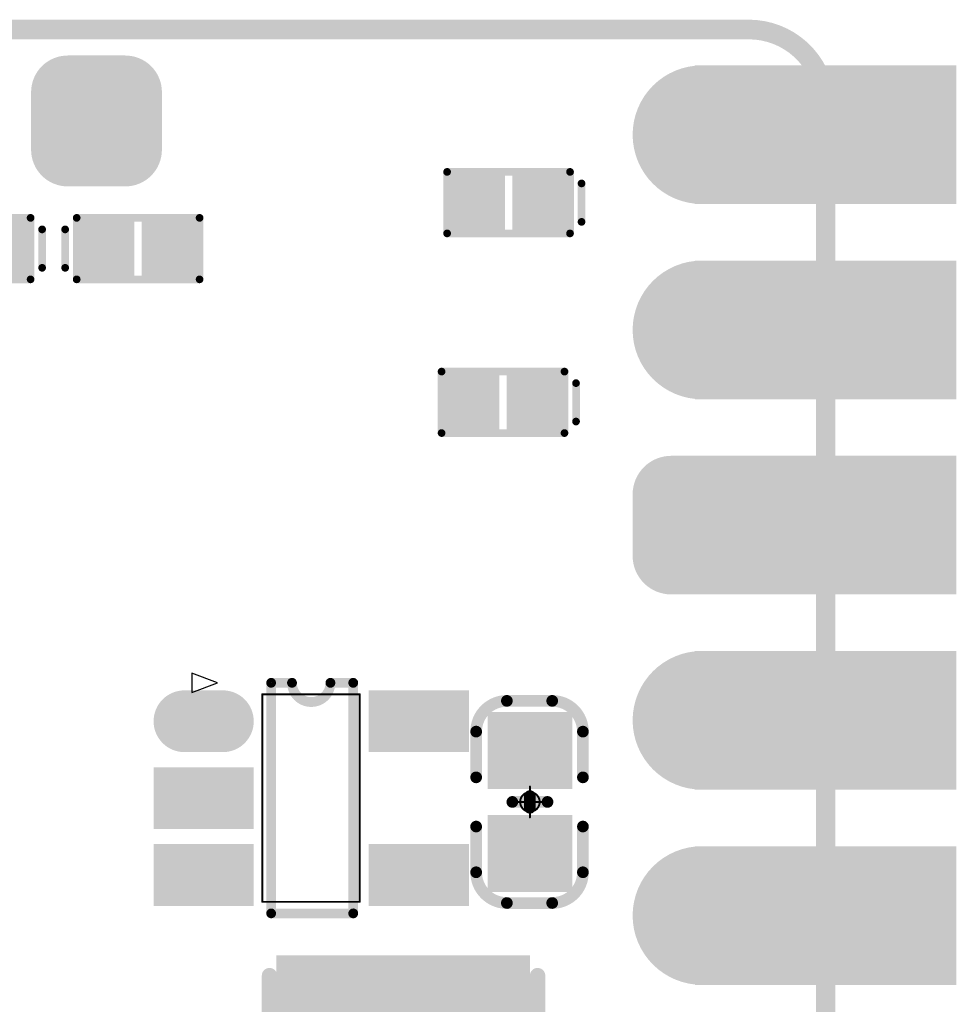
# Model space of a CAD drawing. Header units: millimetres. Extents: x 147.2 to 171.6, y 52.1 to 124.3.
# Tile 9 of 9: x 159.4 to 171.6, y 111.5 to 124.3. Entities that reach past the tile are written whole.
import ezdxf

# ---------------------------------------------------------------- set-up
doc = ezdxf.new("R2010")
doc.units = ezdxf.units.MM
for name, color, linetype in [('BottomLayer', 5, 'Continuous'), ('BottomOverlay', 54, 'Continuous'), ('BottomPaste', 16, 'Continuous'), ('BottomSolder', 6, 'Continuous'), ('KeepOutLayer', 6, 'Continuous'), ('Mechanical1', 6, 'Continuous'), ('Mechanical15', 56, 'Continuous'), ('Mechanical16', 56, 'Continuous'), ('MidLayer1', 16, 'Continuous'), ('MidLayer2', 76, 'Continuous'), ('MidLayer3', 90, 'Continuous'), ('MidLayer4', 156, 'Continuous'), ('MultiLayer', 9, 'Continuous'), ('PadHoleLayer', 156, 'Continuous'), ('TopLayer', 1, 'Continuous'), ('TopSolder', 216, 'Continuous')]:
    doc.layers.add(name, color=color, linetype=linetype)

# ---------------------------------------------------------------- blocks, each defined once
blk = doc.blocks.new('P_________1')
at = {"layer": 'BottomLayer'}
for points, const_width in [([(-9.29, -13.97, 1), (-8.49, -13.97, 1)], 0.8), ([(-9.29, -16.51, 1), (-8.49, -16.51, 1)], 0.8), ([(-9.49, -18.65, 1), (-9.09, -18.65, 1)], 0.4), ([(-8.69, -18.65, 1), (-8.29, -18.65, 1)], 0.4), ([(-9.49, -19.45, 1), (-9.09, -19.45, 1)], 0.4), ([(-8.69, -19.45, 1), (-8.29, -19.45, 1)], 0.4), ([(-9.29, -21.59, 1), (-8.49, -21.59, 1)], 0.8), ([(-9.29, -24.13, 1), (-8.49, -24.13, 1)], 0.8)]:
    blk.add_lwpolyline(points, format="xyb", close=True, dxfattribs=dict(at, const_width=const_width))
for points in [[(-12.1, -14.77), (-8.9, -14.77), (-12.1, -13.17), (-8.9, -13.17)], [(-12.1, -17.31), (-8.9, -17.31), (-12.1, -15.71), (-8.9, -15.71)], [(-12.1, -19.85), (-8.9, -19.85), (-12.1, -18.25), (-8.9, -18.25)], [(-8.49, -19.85), (-8.49, -18.25), (-9.29, -19.85), (-9.29, -18.25)], [(-8.09, -19.45), (-8.09, -18.65), (-9.69, -19.45), (-9.69, -18.65)], [(-12.1, -22.39), (-8.9, -22.39), (-12.1, -20.79), (-8.9, -20.79)], [(-12.1, -24.93), (-8.9, -24.93), (-12.1, -23.33), (-8.9, -23.33)]]:
    blk.add_solid(points, dxfattribs=at)
at = {"layer": 'BottomSolder'}
for points, const_width in [([(-9.341, -13.97, 1), (-8.439, -13.97, 1)], 0.902), ([(-9.341, -16.51, 1), (-8.439, -16.51, 1)], 0.902), ([(-9.541, -18.65, 1), (-9.039, -18.65, 1)], 0.502), ([(-8.741, -18.65, 1), (-8.239, -18.65, 1)], 0.502), ([(-9.541, -19.45, 1), (-9.039, -19.45, 1)], 0.502), ([(-8.741, -19.45, 1), (-8.239, -19.45, 1)], 0.502), ([(-9.341, -21.59, 1), (-8.439, -21.59, 1)], 0.902), ([(-9.341, -24.13, 1), (-8.439, -24.13, 1)], 0.902)]:
    blk.add_lwpolyline(points, format="xyb", close=True, dxfattribs=dict(at, const_width=const_width))
for points in [[(-12.202, -14.872), (-8.798, -14.872), (-12.202, -13.068), (-8.798, -13.068)], [(-12.202, -17.412), (-8.798, -17.412), (-12.202, -15.608), (-8.798, -15.608)], [(-12.202, -19.952), (-8.798, -19.952), (-12.202, -18.148), (-8.798, -18.148)], [(-8.49, -19.952), (-8.49, -18.148), (-9.29, -19.952), (-9.29, -18.148)], [(-7.988, -19.45), (-7.988, -18.65), (-9.792, -19.45), (-9.792, -18.65)], [(-12.202, -22.492), (-8.798, -22.492), (-12.202, -20.688), (-8.798, -20.688)], [(-12.202, -25.032), (-8.798, -25.032), (-12.202, -23.228), (-8.798, -23.228)]]:
    blk.add_solid(points, dxfattribs=at)
at = {"layer": 'Mechanical1', "const_width": 0.254}
for points in [[(-10.5, 24.39), (-10.5, -24.5)], [(9.5, -25.5), (-9.5, -25.5)]]:
    blk.add_lwpolyline(points, dxfattribs=at)
at = {"layer": 'Mechanical1', "const_width": 0.127}
for points in [[(-10.563, -24.5, 1), (-10.436, -24.5, 1)], [(-10.563, -24.5, 1), (-10.436, -24.5, 1)], [(-9.563, -25.5, 1), (-9.436, -25.5, 1)], [(-9.563, -25.5, 1), (-9.436, -25.5, 1)]]:
    blk.add_lwpolyline(points, format="xyb", close=True, dxfattribs=at)
at = {"layer": 'Mechanical1', "const_width": 0.254}
blk.add_lwpolyline([(-9.5, -25.5, -0.414214), (-10.5, -24.5)], format="xyb", dxfattribs=at)
at = {"layer": 'MidLayer1'}
for points, const_width in [([(-9.29, -13.97, 1), (-8.49, -13.97, 1)], 0.8), ([(-9.29, -16.51, 1), (-8.49, -16.51, 1)], 0.8), ([(-9.49, -18.65, 1), (-9.09, -18.65, 1)], 0.4), ([(-8.69, -18.65, 1), (-8.29, -18.65, 1)], 0.4), ([(-9.49, -19.45, 1), (-9.09, -19.45, 1)], 0.4), ([(-8.69, -19.45, 1), (-8.29, -19.45, 1)], 0.4), ([(-9.29, -21.59, 1), (-8.49, -21.59, 1)], 0.8), ([(-9.29, -24.13, 1), (-8.49, -24.13, 1)], 0.8)]:
    blk.add_lwpolyline(points, format="xyb", close=True, dxfattribs=dict(at, const_width=const_width))
for points in [[(-12.1, -14.77), (-8.9, -14.77), (-12.1, -13.17), (-8.9, -13.17)], [(-12.1, -17.31), (-8.9, -17.31), (-12.1, -15.71), (-8.9, -15.71)], [(-12.1, -19.85), (-8.9, -19.85), (-12.1, -18.25), (-8.9, -18.25)], [(-8.49, -19.85), (-8.49, -18.25), (-9.29, -19.85), (-9.29, -18.25)], [(-8.09, -19.45), (-8.09, -18.65), (-9.69, -19.45), (-9.69, -18.65)], [(-12.1, -22.39), (-8.9, -22.39), (-12.1, -20.79), (-8.9, -20.79)], [(-12.1, -24.93), (-8.9, -24.93), (-12.1, -23.33), (-8.9, -23.33)]]:
    blk.add_solid(points, dxfattribs=at)
at = {"layer": 'MidLayer2'}
for points, const_width in [([(-9.29, -13.97, 1), (-8.49, -13.97, 1)], 0.8), ([(-9.29, -16.51, 1), (-8.49, -16.51, 1)], 0.8), ([(-9.49, -18.65, 1), (-9.09, -18.65, 1)], 0.4), ([(-8.69, -18.65, 1), (-8.29, -18.65, 1)], 0.4), ([(-9.49, -19.45, 1), (-9.09, -19.45, 1)], 0.4), ([(-8.69, -19.45, 1), (-8.29, -19.45, 1)], 0.4), ([(-9.29, -21.59, 1), (-8.49, -21.59, 1)], 0.8), ([(-9.29, -24.13, 1), (-8.49, -24.13, 1)], 0.8)]:
    blk.add_lwpolyline(points, format="xyb", close=True, dxfattribs=dict(at, const_width=const_width))
for points in [[(-12.1, -14.77), (-8.9, -14.77), (-12.1, -13.17), (-8.9, -13.17)], [(-12.1, -17.31), (-8.9, -17.31), (-12.1, -15.71), (-8.9, -15.71)], [(-12.1, -19.85), (-8.9, -19.85), (-12.1, -18.25), (-8.9, -18.25)], [(-8.49, -19.85), (-8.49, -18.25), (-9.29, -19.85), (-9.29, -18.25)], [(-8.09, -19.45), (-8.09, -18.65), (-9.69, -19.45), (-9.69, -18.65)], [(-12.1, -22.39), (-8.9, -22.39), (-12.1, -20.79), (-8.9, -20.79)], [(-12.1, -24.93), (-8.9, -24.93), (-12.1, -23.33), (-8.9, -23.33)]]:
    blk.add_solid(points, dxfattribs=at)
at = {"layer": 'MidLayer3'}
for points, const_width in [([(-9.29, -13.97, 1), (-8.49, -13.97, 1)], 0.8), ([(-9.29, -16.51, 1), (-8.49, -16.51, 1)], 0.8), ([(-9.49, -18.65, 1), (-9.09, -18.65, 1)], 0.4), ([(-8.69, -18.65, 1), (-8.29, -18.65, 1)], 0.4), ([(-9.49, -19.45, 1), (-9.09, -19.45, 1)], 0.4), ([(-8.69, -19.45, 1), (-8.29, -19.45, 1)], 0.4), ([(-9.29, -21.59, 1), (-8.49, -21.59, 1)], 0.8), ([(-9.29, -24.13, 1), (-8.49, -24.13, 1)], 0.8)]:
    blk.add_lwpolyline(points, format="xyb", close=True, dxfattribs=dict(at, const_width=const_width))
for points in [[(-12.1, -14.77), (-8.9, -14.77), (-12.1, -13.17), (-8.9, -13.17)], [(-12.1, -17.31), (-8.9, -17.31), (-12.1, -15.71), (-8.9, -15.71)], [(-12.1, -19.85), (-8.9, -19.85), (-12.1, -18.25), (-8.9, -18.25)], [(-8.49, -19.85), (-8.49, -18.25), (-9.29, -19.85), (-9.29, -18.25)], [(-8.09, -19.45), (-8.09, -18.65), (-9.69, -19.45), (-9.69, -18.65)], [(-12.1, -22.39), (-8.9, -22.39), (-12.1, -20.79), (-8.9, -20.79)], [(-12.1, -24.93), (-8.9, -24.93), (-12.1, -23.33), (-8.9, -23.33)]]:
    blk.add_solid(points, dxfattribs=at)
at = {"layer": 'MidLayer4'}
for points, const_width in [([(-9.29, -13.97, 1), (-8.49, -13.97, 1)], 0.8), ([(-9.29, -16.51, 1), (-8.49, -16.51, 1)], 0.8), ([(-9.49, -18.65, 1), (-9.09, -18.65, 1)], 0.4), ([(-8.69, -18.65, 1), (-8.29, -18.65, 1)], 0.4), ([(-9.49, -19.45, 1), (-9.09, -19.45, 1)], 0.4), ([(-8.69, -19.45, 1), (-8.29, -19.45, 1)], 0.4), ([(-9.29, -21.59, 1), (-8.49, -21.59, 1)], 0.8), ([(-9.29, -24.13, 1), (-8.49, -24.13, 1)], 0.8)]:
    blk.add_lwpolyline(points, format="xyb", close=True, dxfattribs=dict(at, const_width=const_width))
for points in [[(-12.1, -14.77), (-8.9, -14.77), (-12.1, -13.17), (-8.9, -13.17)], [(-12.1, -17.31), (-8.9, -17.31), (-12.1, -15.71), (-8.9, -15.71)], [(-12.1, -19.85), (-8.9, -19.85), (-12.1, -18.25), (-8.9, -18.25)], [(-8.49, -19.85), (-8.49, -18.25), (-9.29, -19.85), (-9.29, -18.25)], [(-8.09, -19.45), (-8.09, -18.65), (-9.69, -19.45), (-9.69, -18.65)], [(-12.1, -22.39), (-8.9, -22.39), (-12.1, -20.79), (-8.9, -20.79)], [(-12.1, -24.93), (-8.9, -24.93), (-12.1, -23.33), (-8.9, -23.33)]]:
    blk.add_solid(points, dxfattribs=at)
at = {"layer": 'MultiLayer'}
for points, const_width in [([(-9.29, -13.97, 1), (-8.49, -13.97, 1)], 0.8), ([(-9.29, -16.51, 1), (-8.49, -16.51, 1)], 0.8), ([(-9.49, -18.65, 1), (-9.09, -18.65, 1)], 0.4), ([(-8.69, -18.65, 1), (-8.29, -18.65, 1)], 0.4), ([(-9.49, -19.45, 1), (-9.09, -19.45, 1)], 0.4), ([(-8.69, -19.45, 1), (-8.29, -19.45, 1)], 0.4), ([(-9.29, -21.59, 1), (-8.49, -21.59, 1)], 0.8), ([(-9.29, -24.13, 1), (-8.49, -24.13, 1)], 0.8)]:
    blk.add_lwpolyline(points, format="xyb", close=True, dxfattribs=dict(at, const_width=const_width))
for points in [[(-12.1, -14.77), (-8.9, -14.77), (-12.1, -13.17), (-8.9, -13.17)], [(-12.1, -17.31), (-8.9, -17.31), (-12.1, -15.71), (-8.9, -15.71)], [(-12.1, -19.85), (-8.9, -19.85), (-12.1, -18.25), (-8.9, -18.25)], [(-8.49, -19.85), (-8.49, -18.25), (-9.29, -19.85), (-9.29, -18.25)], [(-8.09, -19.45), (-8.09, -18.65), (-9.69, -19.45), (-9.69, -18.65)], [(-12.1, -22.39), (-8.9, -22.39), (-12.1, -20.79), (-8.9, -20.79)], [(-12.1, -24.93), (-8.9, -24.93), (-12.1, -23.33), (-8.9, -23.33)]]:
    blk.add_solid(points, dxfattribs=at)
at = {"layer": 'PadHoleLayer', "const_width": 0.5}
for points in [[(-10.75, -13.97, 1), (-10.25, -13.97, 1)], [(-9.14, -13.97, 1), (-8.64, -13.97, 1)], [(-10.75, -16.51, 1), (-10.25, -16.51, 1)], [(-9.14, -16.51, 1), (-8.64, -16.51, 1)], [(-10.75, -19.05, 1), (-10.25, -19.05, 1)], [(-9.14, -19.05, 1), (-8.64, -19.05, 1)], [(-10.75, -21.59, 1), (-10.25, -21.59, 1)], [(-9.14, -21.59, 1), (-8.64, -21.59, 1)], [(-10.75, -24.13, 1), (-10.25, -24.13, 1)], [(-9.14, -24.13, 1), (-8.64, -24.13, 1)]]:
    blk.add_lwpolyline(points, format="xyb", close=True, dxfattribs=at)
at = {"layer": 'TopLayer'}
for points, const_width in [([(-9.29, -13.97, 1), (-8.49, -13.97, 1)], 0.8), ([(-9.29, -16.51, 1), (-8.49, -16.51, 1)], 0.8), ([(-9.49, -18.65, 1), (-9.09, -18.65, 1)], 0.4), ([(-8.69, -18.65, 1), (-8.29, -18.65, 1)], 0.4), ([(-9.49, -19.45, 1), (-9.09, -19.45, 1)], 0.4), ([(-8.69, -19.45, 1), (-8.29, -19.45, 1)], 0.4), ([(-9.29, -21.59, 1), (-8.49, -21.59, 1)], 0.8), ([(-9.29, -24.13, 1), (-8.49, -24.13, 1)], 0.8)]:
    blk.add_lwpolyline(points, format="xyb", close=True, dxfattribs=dict(at, const_width=const_width))
for points in [[(-12.1, -14.77), (-8.9, -14.77), (-12.1, -13.17), (-8.9, -13.17)], [(-12.1, -17.31), (-8.9, -17.31), (-12.1, -15.71), (-8.9, -15.71)], [(-12.1, -19.85), (-8.9, -19.85), (-12.1, -18.25), (-8.9, -18.25)], [(-8.49, -19.85), (-8.49, -18.25), (-9.29, -19.85), (-9.29, -18.25)], [(-8.09, -19.45), (-8.09, -18.65), (-9.69, -19.45), (-9.69, -18.65)], [(-12.1, -22.39), (-8.9, -22.39), (-12.1, -20.79), (-8.9, -20.79)], [(-12.1, -24.93), (-8.9, -24.93), (-12.1, -23.33), (-8.9, -23.33)]]:
    blk.add_solid(points, dxfattribs=at)
at = {"layer": 'TopSolder'}
for points, const_width in [([(-9.341, -13.97, 1), (-8.439, -13.97, 1)], 0.902), ([(-9.341, -16.51, 1), (-8.439, -16.51, 1)], 0.902), ([(-9.541, -18.65, 1), (-9.039, -18.65, 1)], 0.502), ([(-8.741, -18.65, 1), (-8.239, -18.65, 1)], 0.502), ([(-9.541, -19.45, 1), (-9.039, -19.45, 1)], 0.502), ([(-8.741, -19.45, 1), (-8.239, -19.45, 1)], 0.502), ([(-9.341, -21.59, 1), (-8.439, -21.59, 1)], 0.902), ([(-9.341, -24.13, 1), (-8.439, -24.13, 1)], 0.902)]:
    blk.add_lwpolyline(points, format="xyb", close=True, dxfattribs=dict(at, const_width=const_width))
for points in [[(-12.202, -14.872), (-8.798, -14.872), (-12.202, -13.068), (-8.798, -13.068)], [(-12.202, -17.412), (-8.798, -17.412), (-12.202, -15.608), (-8.798, -15.608)], [(-12.202, -19.952), (-8.798, -19.952), (-12.202, -18.148), (-8.798, -18.148)], [(-8.49, -19.952), (-8.49, -18.148), (-9.29, -19.952), (-9.29, -18.148)], [(-7.988, -19.45), (-7.988, -18.65), (-9.792, -19.45), (-9.792, -18.65)], [(-12.202, -22.492), (-8.798, -22.492), (-12.202, -20.688), (-8.798, -20.688)], [(-12.202, -25.032), (-8.798, -25.032), (-12.202, -23.228), (-8.798, -23.228)]]:
    blk.add_solid(points, dxfattribs=at)
blk = doc.blocks.new('C0603_B_12')
at = {"layer": 'BottomLayer'}
for points in [[(-1.07, -0.45), (-0.27, -0.45), (-1.07, 0.45), (-0.27, 0.45)], [(0.27, -0.45), (1.07, -0.45), (0.27, 0.45), (1.07, 0.45)]]:
    blk.add_solid(points, dxfattribs=at)
at = {"layer": 'BottomOverlay', "const_width": 0.152}
for points in [[(-1.315, 0.29, -0.414213), (-0.915, 0.69)], [(0.915, 0.69, -0.414213), (1.315, 0.29)], [(-0.915, -0.7, -0.414213), (-1.315, -0.3)], [(1.315, -0.3, -0.414213), (0.915, -0.7)]]:
    blk.add_lwpolyline(points, format="xyb", dxfattribs=at)
for points in [[(-0.915, 0.69), (-0.32, 0.69)], [(0.32, 0.69), (0.915, 0.69)], [(-1.315, 0.29), (-1.315, -0.3)], [(0, 0.229), (0, -0.229)], [(1.315, 0.29), (1.315, -0.3)], [(-0.076, 0), (0, 0)], [(0, 0), (0.076, 0)], [(-0.915, -0.7), (-0.32, -0.7)], [(0.32, -0.7), (0.915, -0.7)]]:
    blk.add_lwpolyline(points, dxfattribs=at)
at = {"layer": 'BottomOverlay'}
for points, const_width in [([(-0.953, 0.69, 1), (-0.877, 0.69, 1)], 0.076), ([(-0.953, 0.69, 1), (-0.877, 0.69, 1)], 0.076), ([(-0.358, 0.69, 1), (-0.282, 0.69, 1)], 0.076), ([(0.282, 0.69, 1), (0.358, 0.69, 1)], 0.076), ([(0.877, 0.69, 1), (0.953, 0.69, 1)], 0.076), ([(0.877, 0.69, 1), (0.953, 0.69, 1)], 0.076), ([(-1.353, 0.29, 1), (-1.277, 0.29, 1)], 0.076), ([(-1.353, 0.29, 1), (-1.277, 0.29, 1)], 0.076), ([(-0.038, 0.229, 1), (0.038, 0.229, 1)], 0.0762), ([(1.277, 0.29, 1), (1.353, 0.29, 1)], 0.076), ([(1.277, 0.29, 1), (1.353, 0.29, 1)], 0.076), ([(-0.114, 0, 1), (-0.038, 0, 1)], 0.0762), ([(-0.038, 0, 1), (0.038, 0, 1)], 0.0762), ([(-0.038, 0, 1), (0.038, 0, 1)], 0.0762), ([(0.038, 0, 1), (0.114, 0, 1)], 0.0762), ([(-1.353, -0.3, 1), (-1.277, -0.3, 1)], 0.076), ([(-1.353, -0.3, 1), (-1.277, -0.3, 1)], 0.076), ([(-0.038, -0.229, 1), (0.038, -0.229, 1)], 0.0762), ([(1.277, -0.3, 1), (1.353, -0.3, 1)], 0.076), ([(1.277, -0.3, 1), (1.353, -0.3, 1)], 0.076), ([(-0.953, -0.7, 1), (-0.877, -0.7, 1)], 0.076), ([(-0.953, -0.7, 1), (-0.877, -0.7, 1)], 0.076), ([(-0.358, -0.7, 1), (-0.282, -0.7, 1)], 0.076), ([(0.282, -0.7, 1), (0.358, -0.7, 1)], 0.076), ([(0.877, -0.7, 1), (0.953, -0.7, 1)], 0.076), ([(0.877, -0.7, 1), (0.953, -0.7, 1)], 0.076)]:
    blk.add_lwpolyline(points, format="xyb", close=True, dxfattribs=dict(at, const_width=const_width))
at = {"layer": 'BottomPaste'}
for points in [[(-1.07, -0.45), (-0.27, -0.45), (-1.07, 0.45), (-0.27, 0.45)], [(0.27, -0.45), (1.07, -0.45), (0.27, 0.45), (1.07, 0.45)]]:
    blk.add_solid(points, dxfattribs=at)
at = {"layer": 'BottomSolder'}
for points in [[(-1.172, -0.552), (-0.168, -0.552), (-1.172, 0.552), (-0.168, 0.552)], [(0.168, -0.552), (1.172, -0.552), (0.168, 0.552), (1.172, 0.552)]]:
    blk.add_solid(points, dxfattribs=at)
at = {"layer": 'Mechanical15'}
for points, const_width in [([(0.127, 0, 1), (-0.127, 0, 1)], 0.0254), ([(-0.006, 0.2, 1), (0.006, 0.2, 1)], 0.0127), ([(-0.206, 0, 1), (-0.194, 0, 1)], 0.0127), ([(-0.133, 0, 1), (-0.121, 0, 1)], 0.0127), ([(0.121, 0, 1), (0.133, 0, 1)], 0.0127), ([(0.194, 0, 1), (0.206, 0, 1)], 0.0127), ([(-0.006, -0.2, 1), (0.006, -0.2, 1)], 0.0127)]:
    blk.add_lwpolyline(points, format="xyb", close=True, dxfattribs=dict(at, const_width=const_width))
at = {"layer": 'Mechanical15', "const_width": 0.0254}
for points in [[(0, 0.2), (0, -0.2)], [(-0.2, 0), (0.2, 0)]]:
    blk.add_lwpolyline(points, dxfattribs=at)
blk = doc.blocks.new('ESD0402_B_14')
at = {"layer": 'BottomLayer'}
for points in [[(-0.7, 0.3), (-0.7, -0.3), (-0.15, 0.3), (-0.15, -0.3)], [(0.15, 0.3), (0.15, -0.3), (0.7, 0.3), (0.7, -0.3)]]:
    blk.add_solid(points, dxfattribs=at)
at = {"layer": 'BottomOverlay', "const_width": 0.1}
for points in [[(-0.8, -0.4), (-0.8, 0.4)], [(-0.8, 0.4), (0.8, 0.4)], [(0.8, -0.4), (0.8, 0.4)], [(0.95, -0.25), (0.95, 0.25)], [(-0.8, -0.4), (0.8, -0.4)]]:
    blk.add_lwpolyline(points, dxfattribs=at)
at = {"layer": 'BottomOverlay', "const_width": 0.05}
for points in [[(-0.825, 0.4, 1), (-0.775, 0.4, 1)], [(-0.825, 0.4, 1), (-0.775, 0.4, 1)], [(0.775, 0.4, 1), (0.825, 0.4, 1)], [(0.775, 0.4, 1), (0.825, 0.4, 1)], [(0.925, 0.25, 1), (0.975, 0.25, 1)], [(0.925, -0.25, 1), (0.975, -0.25, 1)], [(-0.825, -0.4, 1), (-0.775, -0.4, 1)], [(-0.825, -0.4, 1), (-0.775, -0.4, 1)], [(0.775, -0.4, 1), (0.825, -0.4, 1)], [(0.775, -0.4, 1), (0.825, -0.4, 1)]]:
    blk.add_lwpolyline(points, format="xyb", close=True, dxfattribs=at)
at = {"layer": 'BottomPaste'}
for points in [[(-0.7, 0.3), (-0.7, -0.3), (-0.15, 0.3), (-0.15, -0.3)], [(0.15, 0.3), (0.15, -0.3), (0.7, 0.3), (0.7, -0.3)]]:
    blk.add_solid(points, dxfattribs=at)
at = {"layer": 'BottomSolder'}
for points in [[(-0.802, 0.402), (-0.802, -0.402), (-0.048, 0.402), (-0.048, -0.402)], [(0.048, 0.402), (0.048, -0.402), (0.802, 0.402), (0.802, -0.402)]]:
    blk.add_solid(points, dxfattribs=at)
blk = doc.blocks.new('ESD0402_B_15')
at = {"layer": 'BottomLayer'}
for points in [[(-0.7, 0.3), (-0.7, -0.3), (-0.15, 0.3), (-0.15, -0.3)], [(0.15, 0.3), (0.15, -0.3), (0.7, 0.3), (0.7, -0.3)]]:
    blk.add_solid(points, dxfattribs=at)
at = {"layer": 'BottomOverlay', "const_width": 0.1}
for points in [[(-0.8, -0.4), (-0.8, 0.4)], [(-0.8, 0.4), (0.8, 0.4)], [(0.8, -0.4), (0.8, 0.4)], [(0.95, -0.25), (0.95, 0.25)], [(-0.8, -0.4), (0.8, -0.4)]]:
    blk.add_lwpolyline(points, dxfattribs=at)
at = {"layer": 'BottomOverlay', "const_width": 0.05}
for points in [[(-0.825, 0.4, 1), (-0.775, 0.4, 1)], [(-0.825, 0.4, 1), (-0.775, 0.4, 1)], [(0.775, 0.4, 1), (0.825, 0.4, 1)], [(0.775, 0.4, 1), (0.825, 0.4, 1)], [(0.925, 0.25, 1), (0.975, 0.25, 1)], [(0.925, -0.25, 1), (0.975, -0.25, 1)], [(-0.825, -0.4, 1), (-0.775, -0.4, 1)], [(-0.825, -0.4, 1), (-0.775, -0.4, 1)], [(0.775, -0.4, 1), (0.825, -0.4, 1)], [(0.775, -0.4, 1), (0.825, -0.4, 1)]]:
    blk.add_lwpolyline(points, format="xyb", close=True, dxfattribs=at)
at = {"layer": 'BottomPaste'}
for points in [[(-0.7, 0.3), (-0.7, -0.3), (-0.15, 0.3), (-0.15, -0.3)], [(0.15, 0.3), (0.15, -0.3), (0.7, 0.3), (0.7, -0.3)]]:
    blk.add_solid(points, dxfattribs=at)
at = {"layer": 'BottomSolder'}
for points in [[(-0.802, 0.402), (-0.802, -0.402), (-0.048, 0.402), (-0.048, -0.402)], [(0.048, 0.402), (0.048, -0.402), (0.802, 0.402), (0.802, -0.402)]]:
    blk.add_solid(points, dxfattribs=at)
blk = doc.blocks.new('ESD0402_B_18')
at = {"layer": 'BottomLayer'}
for points in [[(-0.7, 0.3), (-0.7, -0.3), (-0.15, 0.3), (-0.15, -0.3)], [(0.15, 0.3), (0.15, -0.3), (0.7, 0.3), (0.7, -0.3)]]:
    blk.add_solid(points, dxfattribs=at)
at = {"layer": 'BottomOverlay', "const_width": 0.1}
for points in [[(-0.8, -0.4), (-0.8, 0.4)], [(-0.8, 0.4), (0.8, 0.4)], [(0.8, -0.4), (0.8, 0.4)], [(0.95, -0.25), (0.95, 0.25)], [(-0.8, -0.4), (0.8, -0.4)]]:
    blk.add_lwpolyline(points, dxfattribs=at)
at = {"layer": 'BottomOverlay', "const_width": 0.05}
for points in [[(-0.825, 0.4, 1), (-0.775, 0.4, 1)], [(-0.825, 0.4, 1), (-0.775, 0.4, 1)], [(0.775, 0.4, 1), (0.825, 0.4, 1)], [(0.775, 0.4, 1), (0.825, 0.4, 1)], [(0.925, 0.25, 1), (0.975, 0.25, 1)], [(0.925, -0.25, 1), (0.975, -0.25, 1)], [(-0.825, -0.4, 1), (-0.775, -0.4, 1)], [(-0.825, -0.4, 1), (-0.775, -0.4, 1)], [(0.775, -0.4, 1), (0.825, -0.4, 1)], [(0.775, -0.4, 1), (0.825, -0.4, 1)]]:
    blk.add_lwpolyline(points, format="xyb", close=True, dxfattribs=at)
at = {"layer": 'BottomPaste'}
for points in [[(-0.7, 0.3), (-0.7, -0.3), (-0.15, 0.3), (-0.15, -0.3)], [(0.15, 0.3), (0.15, -0.3), (0.7, 0.3), (0.7, -0.3)]]:
    blk.add_solid(points, dxfattribs=at)
at = {"layer": 'BottomSolder'}
for points in [[(-0.802, 0.402), (-0.802, -0.402), (-0.048, 0.402), (-0.048, -0.402)], [(0.048, 0.402), (0.048, -0.402), (0.802, 0.402), (0.802, -0.402)]]:
    blk.add_solid(points, dxfattribs=at)
blk = doc.blocks.new('ESD0402_B_19')
at = {"layer": 'BottomLayer'}
for points in [[(-0.7, 0.3), (-0.7, -0.3), (-0.15, 0.3), (-0.15, -0.3)], [(0.15, 0.3), (0.15, -0.3), (0.7, 0.3), (0.7, -0.3)]]:
    blk.add_solid(points, dxfattribs=at)
at = {"layer": 'BottomOverlay', "const_width": 0.1}
for points in [[(-0.8, 0.4), (-0.8, -0.4)], [(0.8, 0.4), (-0.8, 0.4)], [(0.8, 0.4), (0.8, -0.4)], [(0.95, 0.25), (0.95, -0.25)], [(0.8, -0.4), (-0.8, -0.4)]]:
    blk.add_lwpolyline(points, dxfattribs=at)
at = {"layer": 'BottomOverlay', "const_width": 0.05}
for points in [[(-0.825, 0.4, 1), (-0.775, 0.4, 1)], [(-0.825, 0.4, 1), (-0.775, 0.4, 1)], [(0.775, 0.4, 1), (0.825, 0.4, 1)], [(0.775, 0.4, 1), (0.825, 0.4, 1)], [(0.925, 0.25, 1), (0.975, 0.25, 1)], [(0.925, -0.25, 1), (0.975, -0.25, 1)], [(-0.825, -0.4, 1), (-0.775, -0.4, 1)], [(-0.825, -0.4, 1), (-0.775, -0.4, 1)], [(0.775, -0.4, 1), (0.825, -0.4, 1)], [(0.775, -0.4, 1), (0.825, -0.4, 1)]]:
    blk.add_lwpolyline(points, format="xyb", close=True, dxfattribs=at)
at = {"layer": 'BottomPaste'}
for points in [[(-0.7, 0.3), (-0.7, -0.3), (-0.15, 0.3), (-0.15, -0.3)], [(0.15, 0.3), (0.15, -0.3), (0.7, 0.3), (0.7, -0.3)]]:
    blk.add_solid(points, dxfattribs=at)
at = {"layer": 'BottomSolder'}
for points in [[(-0.802, 0.402), (-0.802, -0.402), (-0.048, 0.402), (-0.048, -0.402)], [(0.048, 0.402), (0.048, -0.402), (0.802, 0.402), (0.802, -0.402)]]:
    blk.add_solid(points, dxfattribs=at)
blk = doc.blocks.new('PL_3015_B_25')
at = {"layer": 'BottomLayer'}
for points in [[(-0.55, -1.55), (-0.55, 1.55), (-1.75, -1.55), (-1.75, 1.55)], [(1.75, -1.55), (1.75, 1.55), (0.55, -1.55), (0.55, 1.55)]]:
    blk.add_solid(points, dxfattribs=at)
at = {"layer": 'BottomOverlay', "const_width": 0.2}
for points in [[(1.59, 1.74), (-1.51, 1.74)], [(1.59, -1.75), (-1.51, -1.75)]]:
    blk.add_lwpolyline(points, dxfattribs=at)
at = {"layer": 'BottomOverlay', "const_width": 0.1}
for points in [[(-1.56, 1.74, 1), (-1.46, 1.74, 1)], [(1.54, 1.74, 1), (1.64, 1.74, 1)], [(-1.56, -1.75, 1), (-1.46, -1.75, 1)], [(1.54, -1.75, 1), (1.64, -1.75, 1)]]:
    blk.add_lwpolyline(points, format="xyb", close=True, dxfattribs=at)
at = {"layer": 'BottomPaste'}
for points in [[(-0.55, -1.55), (-0.55, 1.55), (-1.75, -1.55), (-1.75, 1.55)], [(1.75, -1.55), (1.75, 1.55), (0.55, -1.55), (0.55, 1.55)]]:
    blk.add_solid(points, dxfattribs=at)
at = {"layer": 'BottomSolder'}
for points in [[(-0.448, -1.652), (-0.448, 1.652), (-1.852, -1.652), (-1.852, 1.652)], [(1.852, -1.652), (1.852, 1.652), (0.448, -1.652), (0.448, 1.652)]]:
    blk.add_solid(points, dxfattribs=at)
blk = doc.blocks.new('SOT_23_5_B_38')
at = {"layer": 'BottomLayer', "const_width": 0.6}
blk.add_lwpolyline([(-1.147, 1), (-1.647, 1)], dxfattribs=at)
at = {"layer": 'BottomLayer', "const_width": 0.3}
for points in [[(-1.797, 1, 1), (-1.497, 1, 1)], [(-1.297, 1, 1), (-0.997, 1, 1)]]:
    blk.add_lwpolyline(points, format="xyb", close=True, dxfattribs=at)
at = {"layer": 'BottomLayer'}
for points in [[(0.853, 1.3), (0.853, 0.7), (1.953, 1.3), (1.953, 0.7)], [(-1.947, 0.3), (-1.947, -0.3), (-0.847, 0.3), (-0.847, -0.3)], [(-1.947, -0.7), (-1.947, -1.3), (-0.847, -0.7), (-0.847, -1.3)], [(0.853, -0.7), (0.853, -1.3), (1.953, -0.7), (1.953, -1.3)]]:
    blk.add_solid(points, dxfattribs=at)
at = {"layer": 'BottomOverlay'}
for p, q in [((-1.216, 1.5), (-1.55, 1.625)), ((-1.55, 1.625), (-1.55, 1.375)), ((-1.55, 1.375), (-1.216, 1.5))]:
    blk.add_line(p, q, dxfattribs=at)
at = {"layer": 'BottomOverlay', "const_width": 0.127}
for points in [[(-0.518, -1.5), (-0.518, 1.5)], [(-0.518, 1.5), (-0.247, 1.5)], [(0.253, 1.5), (0.55, 1.5)], [(0.55, -1.5), (0.55, 1.5)], [(-0.518, -1.5), (0.55, -1.5)]]:
    blk.add_lwpolyline(points, dxfattribs=at)
at = {"layer": 'BottomOverlay', "const_width": 0.0635}
for points in [[(-0.55, 1.5, 1), (-0.487, 1.5, 1)], [(-0.55, 1.5, 1), (-0.487, 1.5, 1)], [(-0.279, 1.5, 1), (-0.215, 1.5, 1)], [(-0.279, 1.5, 1), (-0.215, 1.5, 1)], [(0.221, 1.5, 1), (0.285, 1.5, 1)], [(0.221, 1.5, 1), (0.285, 1.5, 1)], [(0.518, 1.5, 1), (0.582, 1.5, 1)], [(0.518, 1.5, 1), (0.582, 1.5, 1)], [(-0.55, -1.5, 1), (-0.487, -1.5, 1)], [(-0.55, -1.5, 1), (-0.487, -1.5, 1)], [(0.518, -1.5, 1), (0.582, -1.5, 1)], [(0.518, -1.5, 1), (0.582, -1.5, 1)]]:
    blk.add_lwpolyline(points, format="xyb", close=True, dxfattribs=at)
at = {"layer": 'BottomOverlay', "const_width": 0.127}
blk.add_lwpolyline([(0.253, 1.5, -1), (-0.247, 1.5)], format="xyb", dxfattribs=at)
at = {"layer": 'BottomPaste', "const_width": 0.6}
blk.add_lwpolyline([(-1.147, 1), (-1.647, 1)], dxfattribs=at)
at = {"layer": 'BottomPaste', "const_width": 0.3}
for points in [[(-1.797, 1, 1), (-1.497, 1, 1)], [(-1.297, 1, 1), (-0.997, 1, 1)]]:
    blk.add_lwpolyline(points, format="xyb", close=True, dxfattribs=at)
at = {"layer": 'BottomPaste'}
for points in [[(0.853, 1.3), (0.853, 0.7), (1.953, 1.3), (1.953, 0.7)], [(-1.947, 0.3), (-1.947, -0.3), (-0.847, 0.3), (-0.847, -0.3)], [(-1.947, -0.7), (-1.947, -1.3), (-0.847, -0.7), (-0.847, -1.3)], [(0.853, -0.7), (0.853, -1.3), (1.953, -0.7), (1.953, -1.3)]]:
    blk.add_solid(points, dxfattribs=at)
at = {"layer": 'BottomSolder', "const_width": 0.803}
blk.add_lwpolyline([(-1.147, 1), (-1.647, 1)], dxfattribs=at)
at = {"layer": 'BottomSolder', "const_width": 0.402}
for points in [[(-1.848, 1, 1), (-1.446, 1, 1)], [(-1.348, 1, 1), (-0.946, 1, 1)]]:
    blk.add_lwpolyline(points, format="xyb", close=True, dxfattribs=at)
at = {"layer": 'BottomSolder'}
for points in [[(0.751, 1.402), (0.751, 0.598), (2.055, 1.402), (2.055, 0.598)], [(-2.049, 0.402), (-2.049, -0.402), (-0.745, 0.402), (-0.745, -0.402)], [(-2.049, -0.598), (-2.049, -1.402), (-0.745, -0.598), (-0.745, -1.402)], [(0.751, -0.598), (0.751, -1.402), (2.055, -0.598), (2.055, -1.402)]]:
    blk.add_solid(points, dxfattribs=at)
at = {"layer": 'Mechanical16'}
for points, const_width in [([(-0.518, 1.5), (-0.247, 1.5)], 0.127), ([(-0.518, -1.5), (-0.518, 1.5)], 0.127), ([(0.253, 1.5), (0.55, 1.5)], 0.127), ([(0.55, -1.5), (0.55, 1.5)], 0.127), ([(-0.635, -1.35), (-0.635, 1.35)], 0.0254), ([(-0.635, 1.35), (0.635, 1.35)], 0.0254), ([(0.635, -1.35), (0.635, 1.35)], 0.0254), ([(-0.635, -1.35), (0.635, -1.35)], 0.0254), ([(-0.518, -1.5), (0.55, -1.5)], 0.127)]:
    blk.add_lwpolyline(points, dxfattribs=dict(at, const_width=const_width))
for points, const_width in [([(-0.55, 1.5, 1), (-0.487, 1.5, 1)], 0.0635), ([(-0.55, 1.5, 1), (-0.487, 1.5, 1)], 0.0635), ([(-0.279, 1.5, 1), (-0.215, 1.5, 1)], 0.0635), ([(-0.279, 1.5, 1), (-0.215, 1.5, 1)], 0.0635), ([(0.221, 1.5, 1), (0.285, 1.5, 1)], 0.0635), ([(0.221, 1.5, 1), (0.285, 1.5, 1)], 0.0635), ([(0.518, 1.5, 1), (0.582, 1.5, 1)], 0.0635), ([(0.518, 1.5, 1), (0.582, 1.5, 1)], 0.0635), ([(-0.641, 1.35, 1), (-0.629, 1.35, 1)], 0.0127), ([(-0.641, 1.35, 1), (-0.629, 1.35, 1)], 0.0127), ([(0.629, 1.35, 1), (0.641, 1.35, 1)], 0.0127), ([(0.629, 1.35, 1), (0.641, 1.35, 1)], 0.0127), ([(-0.641, -1.35, 1), (-0.629, -1.35, 1)], 0.0127), ([(-0.641, -1.35, 1), (-0.629, -1.35, 1)], 0.0127), ([(0.629, -1.35, 1), (0.641, -1.35, 1)], 0.0127), ([(0.629, -1.35, 1), (0.641, -1.35, 1)], 0.0127), ([(-0.55, -1.5, 1), (-0.487, -1.5, 1)], 0.0635), ([(-0.55, -1.5, 1), (-0.487, -1.5, 1)], 0.0635), ([(0.518, -1.5, 1), (0.582, -1.5, 1)], 0.0635), ([(0.518, -1.5, 1), (0.582, -1.5, 1)], 0.0635)]:
    blk.add_lwpolyline(points, format="xyb", close=True, dxfattribs=dict(at, const_width=const_width))
at = {"layer": 'Mechanical16', "const_width": 0.127}
blk.add_lwpolyline([(0.253, 1.5, -1), (-0.247, 1.5)], format="xyb", dxfattribs=at)
blk = doc.blocks.new('T_________B_44')
at = {"layer": 'BottomLayer', "const_width": 0.375}
for points in [[(-0.562, 0.375, 1), (-0.187, 0.375, 1)], [(0.187, 0.375, 1), (0.562, 0.375, 1)], [(-0.562, -0.375, 1), (-0.187, -0.375, 1)], [(0.187, -0.375, 1), (0.562, -0.375, 1)]]:
    blk.add_lwpolyline(points, format="xyb", close=True, dxfattribs=at)
at = {"layer": 'BottomLayer'}
for points in [[(0.375, -0.75), (0.375, 0.75), (-0.375, -0.75), (-0.375, 0.75)], [(0.75, -0.375), (0.75, 0.375), (-0.75, -0.375), (-0.75, 0.375)]]:
    blk.add_solid(points, dxfattribs=at)
at = {"layer": 'BottomPaste', "const_width": 0.375}
for points in [[(-0.562, 0.375, 1), (-0.187, 0.375, 1)], [(0.187, 0.375, 1), (0.562, 0.375, 1)], [(-0.562, -0.375, 1), (-0.187, -0.375, 1)], [(0.187, -0.375, 1), (0.562, -0.375, 1)]]:
    blk.add_lwpolyline(points, format="xyb", close=True, dxfattribs=at)
at = {"layer": 'BottomPaste'}
for points in [[(0.375, -0.75), (0.375, 0.75), (-0.375, -0.75), (-0.375, 0.75)], [(0.75, -0.375), (0.75, 0.375), (-0.75, -0.375), (-0.75, 0.375)]]:
    blk.add_solid(points, dxfattribs=at)
at = {"layer": 'BottomSolder', "const_width": 0.477}
for points in [[(-0.613, 0.375, 1), (-0.137, 0.375, 1)], [(0.137, 0.375, 1), (0.613, 0.375, 1)], [(-0.613, -0.375, 1), (-0.137, -0.375, 1)], [(0.137, -0.375, 1), (0.613, -0.375, 1)]]:
    blk.add_lwpolyline(points, format="xyb", close=True, dxfattribs=at)
at = {"layer": 'BottomSolder'}
for points in [[(0.375, -0.852), (0.375, 0.852), (-0.375, -0.852), (-0.375, 0.852)], [(0.852, -0.375), (0.852, 0.375), (-0.852, -0.375), (-0.852, 0.375)]]:
    blk.add_solid(points, dxfattribs=at)

msp = doc.modelspace()

# ---------------------------------------------------------------- linework, layer by layer
at = {"layer": 'KeepOutLayer', "const_width": 0.254}
for points in [[(149.885, 124.202), (168.885, 124.202)], [(169.885, 74.312), (169.885, 123.202)]]:
    msp.add_lwpolyline(points, dxfattribs=at)
at = {"layer": 'KeepOutLayer', "const_width": 0.127}
for points in [[(168.822, 124.202, 1), (168.949, 124.202, 1)], [(168.822, 124.202, 1), (168.949, 124.202, 1)], [(169.822, 123.202, 1), (169.949, 123.202, 1)], [(169.822, 123.202, 1), (169.949, 123.202, 1)]]:
    msp.add_lwpolyline(points, format="xyb", close=True, dxfattribs=at)
at = {"layer": 'KeepOutLayer', "const_width": 0.254}
msp.add_lwpolyline([(168.885, 124.202, -0.414214), (169.885, 123.202)], format="xyb", dxfattribs=at)

# ---------------------------------------------------------------- block references
for name, p, rotation in [('P_________1', (159.384, 98.704), 180), ('ESD0402_B_19', (160.935, 121.352), 180), ('C0603_B_12', (166.035, 114.152), 270), ('PL_3015_B_25', (164.385, 110.302), 90)]:
    msp.add_blockref(name, p, dxfattribs=dict(rotation=rotation))
for name, p in [('T_________B_44', (160.393, 123.013)), ('ESD0402_B_14', (165.757, 121.95)), ('ESD0402_B_18', (158.735, 121.352)), ('ESD0402_B_15', (165.685, 119.352)), ('SOT_23_5_B_38', (163.185, 114.202))]:
    msp.add_blockref(name, p)

doc.saveas('drawing.dxf')
